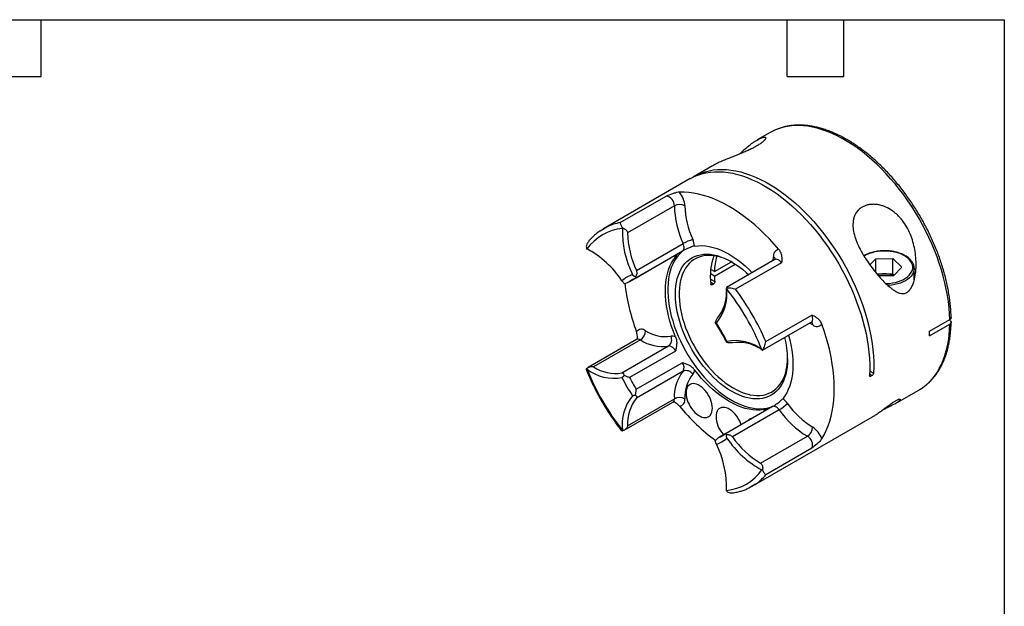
# Model space of a CAD drawing. Header units: millimetres. Extents: x 13 to 546, y 13 to 419.
# Tile 4 of 4: x 281 to 546, y 261 to 419. Entities that reach past the tile are written whole.
import ezdxf

# ---------------------------------------------------------------- set-up
doc = ezdxf.new("R2010")
doc.units = ezdxf.units.MM
doc.header["$LTSCALE"] = 2
doc.linetypes.add('SLD-Solid', pattern=[0])
doc.layers.add('TEXT', color=140, linetype='SLD-Solid', lineweight=25)

msp = doc.modelspace()

# ---------------------------------------------------------------- linework, layer by layer
for p, q in [((483.14, 388.75), (479.65, 386.74)), ((467.66, 379.82), (462.7, 376.95)), ((461.64, 376.34), (438.31, 362.87)), ((442.79, 364.5), (455.17, 371.64)), ((457.36, 369.01), (444.77, 361.74)), ((447.15, 351.6), (459.73, 358.87)), ((445.15, 348.55), (457.61, 355.74)), ((447.11, 349.68), (459.57, 356.88)), ((457.61, 355.74), (457.77, 355.81)), ((459.58, 356.87), (459.61, 356.89)), ((483.97, 354.29), (484, 355.26)), ((468.12, 351.34), (472.7, 353.99)), ((468.12, 350.12), (473.73, 353.36)), ((484.42, 354.54), (471.37, 347.02)), ((486.19, 353.73), (473.82, 346.59)), ((509.94, 353.14), (511.51, 354.77)), ((511.51, 354.77), (516.13, 354.81)), ((511.51, 351.07), (511.51, 354.77)), ((516.13, 354.81), (518.5, 352.52)), ((516.13, 350.73), (516.13, 354.81)), ((518.5, 352.52), (516.26, 350.19)), ((445.31, 348.65), (447.04, 349.65)), ((468.12, 350.12), (467.06, 350.73)), ((468.12, 351.34), (467.13, 351.91)), ((511.84, 350.69), (513.82, 350.71)), ((516.26, 350.19), (512.3, 350.16)), ((513.82, 350.71), (516.13, 350.73)), ((516.13, 350.73), (516.46, 350.4)), ((521.88, 349.15), (521.88, 352.15)), ((521.88, 352.15), (521.88, 352.03)), ((467.06, 349.3), (468.22, 348.63)), ((467.91, 347.99), (467.12, 348.45)), ((467.15, 348.02), (467.56, 347.79)), ((467.91, 347.99), (467.56, 347.79)), ((481.96, 332.49), (494.33, 339.63)), ((481.11, 330.16), (494.15, 337.69)), ((494.56, 336.97), (493.7, 337.43)), ((526, 335.27), (531.42, 338.4)), ((526, 334.05), (531.42, 337.17)), ((531.27, 338.32), (531.42, 338.23)), ((447.21, 333.06), (434.17, 325.53)), ((448.21, 332.96), (435.62, 325.69)), ((443.22, 324.05), (455.81, 331.32)), ((457.68, 329.96), (445.31, 322.82)), ((447.12, 319.68), (459.49, 326.82)), ((459.73, 324.52), (447.15, 317.25)), ((509.87, 323.36), (510.2, 323.17)), ((510.55, 323.38), (509.89, 323.76)), ((509.92, 324.56), (510.93, 323.98)), ((510.55, 323.38), (510.2, 323.17)), ((516.64, 315.72), (523.13, 319.47)), ((443.9, 308.67), (456.94, 316.2)), ((444.77, 309.85), (457.36, 317.12)), ((483.75, 315), (471.29, 307.81)), ((485.56, 314.15), (472.97, 306.88)), ((481.97, 314.03), (481.95, 314.01)), ((478.3, 293.59), (510.68, 312.28)), ((471.23, 307.77), (469.33, 306.68)), ((471.19, 307.75), (469.49, 306.76)), ((480.56, 299.75), (493.15, 307.02)), ((494.33, 303.81), (481.96, 296.66))]:
    msp.add_line(p, q)
at = {"flags": 128}
for points in [[(531.42, 338.4), (531.36, 339.99), (531.24, 341.61), (531.05, 343.26), (530.8, 344.94), (530.49, 346.64), (530.11, 348.35), (529.68, 350.08), (529.18, 351.82), (528.62, 353.56), (528.01, 355.3), (527.34, 357.05), (526.61, 358.78), (525.83, 360.5), (525, 362.21), (524.12, 363.9), (523.19, 365.57), (522.21, 367.21), (521.19, 368.82), (520.13, 370.4), (519.04, 371.94), (517.9, 373.45), (516.73, 374.9), (515.53, 376.31), (514.3, 377.67), (513.05, 378.98), (511.78, 380.22), (510.48, 381.41), (509.17, 382.54), (507.84, 383.6), (506.51, 384.59), (505.16, 385.52), (503.81, 386.37), (502.46, 387.15), (501.11, 387.86), (499.77, 388.48), (498.43, 389.03), (497.1, 389.5), (495.79, 389.89), (494.5, 390.2), (493.22, 390.42), (491.97, 390.57), (490.74, 390.62), (489.54, 390.6), (488.37, 390.49), (487.24, 390.3), (486.14, 390.03), (485.08, 389.67), (484.13, 389.27)], [(484.13, 389.27), (484.06, 389.24), (483.14, 388.75)], [(462.18, 376.64), (462.58, 376.88), (463.55, 377.4), (464.56, 377.84), (465.61, 378.2), (466.7, 378.48), (467.83, 378.68), (468.99, 378.8), (470.18, 378.83), (471.4, 378.78), (472.65, 378.65), (473.91, 378.43), (475.2, 378.14), (476.51, 377.76), (477.82, 377.3), (479.15, 376.76), (480.49, 376.15), (481.83, 375.46), (483.18, 374.69), (484.52, 373.86), (485.86, 372.95), (487.19, 371.97), (488.52, 370.92), (489.82, 369.81), (491.12, 368.64), (492.39, 367.4), (493.64, 366.11), (494.87, 364.77), (496.07, 363.38), (497.24, 361.94), (498.38, 360.45), (499.48, 358.92), (500.54, 357.36), (501.56, 355.76), (502.54, 354.13), (503.48, 352.48), (504.37, 350.8), (505.21, 349.1), (506, 347.39), (506.73, 345.67), (507.41, 343.93), (508.04, 342.2), (508.61, 340.46), (509.12, 338.73), (509.57, 337.01), (509.96, 335.3), (510.29, 333.6), (510.55, 331.93), (510.76, 330.27), (510.89, 328.65), (510.97, 327.06), (510.98, 325.5), (510.93, 323.98)], [(461.64, 376.34), (461.73, 376.39), (462.7, 376.89), (463.71, 377.31), (464.77, 377.66), (465.86, 377.92), (466.99, 378.1), (468.15, 378.2), (469.34, 378.21), (470.56, 378.15), (471.81, 378), (473.07, 377.77), (474.36, 377.47), (475.66, 377.08), (476.98, 376.61), (478.3, 376.06), (479.63, 375.44), (480.97, 374.74), (482.31, 373.97), (483.65, 373.12), (484.98, 372.21), (486.31, 371.22), (487.62, 370.17), (488.92, 369.06), (490.21, 367.88), (491.47, 366.65), (492.72, 365.36), (493.94, 364.02), (495.13, 362.62), (496.29, 361.18), (497.42, 359.7), (498.51, 358.18), (499.57, 356.61), (500.58, 355.02), (501.56, 353.4), (502.48, 351.75), (503.37, 350.07), (504.2, 348.38), (504.98, 346.68), (505.71, 344.96), (506.39, 343.23), (507.01, 341.51), (507.57, 339.78), (508.08, 338.05), (508.52, 336.34), (508.91, 334.64), (509.23, 332.95), (509.5, 331.28), (509.7, 329.64), (509.84, 328.02), (509.91, 326.43), (509.92, 324.88), (509.87, 323.36)], [(485.45, 357.28), (484.2, 358.72), (482.93, 360.1), (481.64, 361.43), (480.32, 362.69), (478.98, 363.9), (477.62, 365.03), (476.25, 366.1), (474.87, 367.09), (473.48, 368.01), (472.09, 368.85), (470.7, 369.61), (469.32, 370.3), (467.94, 370.9), (466.57, 371.41), (465.21, 371.84), (463.87, 372.19), (462.55, 372.45), (461.26, 372.62), (459.98, 372.7), (458.74, 372.69)], [(437.4, 362.3), (438.31, 362.87), (439.24, 363.36)], [(459.57, 356.88), (459.67, 356.95), (459.82, 357.12), (459.92, 357.33), (459.98, 357.59), (459.98, 357.89), (459.95, 358.2), (459.86, 358.54), (459.73, 358.87)], [(462.79, 358.19), (463.73, 358.3), (464.7, 358.32), (465.7, 358.25), (466.73, 358.09), (467.77, 357.85), (468.84, 357.51), (469.92, 357.09), (471, 356.58), (472.09, 355.99), (473.19, 355.32), (474.27, 354.57), (475.35, 353.75), (476.42, 352.86), (477.46, 351.9), (478.33, 351.03)], [(457.69, 333.77), (457.13, 335.17), (456.62, 336.58), (456.18, 337.99), (455.81, 339.39), (455.5, 340.78), (455.26, 342.15), (455.09, 343.49), (454.98, 344.81), (454.95, 346.09), (454.98, 347.33), (455.09, 348.52), (455.26, 349.67), (455.5, 350.76), (455.81, 351.79), (456.18, 352.76), (456.62, 353.66), (457.13, 354.49), (457.69, 355.25)], [(459.69, 356.94), (459.63, 356.9), (458.98, 356.33), (458.38, 355.68), (457.84, 354.97), (457.35, 354.18), (456.91, 353.34), (456.54, 352.42), (456.23, 351.45), (455.97, 350.43), (455.78, 349.35), (455.66, 348.22), (455.59, 347.06), (455.59, 345.85), (455.66, 344.61), (455.78, 343.33), (455.97, 342.04), (456.23, 340.72), (456.54, 339.38), (456.91, 338.04), (457.35, 336.69), (457.84, 335.34), (458.38, 334), (458.98, 332.66), (459.63, 331.34), (460.33, 330.04), (461.08, 328.76), (461.87, 327.51), (462.69, 326.3), (463.56, 325.12), (464.46, 323.99), (465.39, 322.9), (466.35, 321.86), (467.33, 320.88), (468.33, 319.96), (469.35, 319.09), (470.38, 318.3), (471.42, 317.57), (472.47, 316.91), (473.52, 316.32), (474.56, 315.81), (475.59, 315.38), (476.62, 315.03), (477.63, 314.75), (478.62, 314.56), (479.59, 314.45), (480.54, 314.42), (481.46, 314.47), (482.34, 314.61), (483.19, 314.83), (483.76, 315.03)], [(487.82, 327.85), (487.79, 326.73), (487.69, 325.65), (487.53, 324.62), (487.3, 323.63), (487.02, 322.71), (486.67, 321.84), (486.26, 321.04), (485.8, 320.3), (485.28, 319.64), (484.7, 319.04), (484.07, 318.52), (483.4, 318.08), (482.68, 317.72), (481.92, 317.43), (481.11, 317.23), (480.27, 317.11), (479.4, 317.08), (478.5, 317.13), (477.58, 317.26), (476.64, 317.47), (475.67, 317.77), (474.7, 318.15), (473.72, 318.6), (472.73, 319.13), (471.74, 319.74), (470.76, 320.42), (469.79, 321.17), (468.83, 321.98), (467.88, 322.86), (466.96, 323.79), (466.06, 324.78), (465.19, 325.82), (464.35, 326.91), (463.55, 328.04), (462.78, 329.2), (462.06, 330.4), (461.39, 331.62), (460.76, 332.86), (460.19, 334.12), (459.66, 335.39), (459.2, 336.66), (458.79, 337.94), (458.44, 339.2), (458.16, 340.46), (457.93, 341.7), (457.77, 342.92), (457.68, 344.11), (457.64, 345.27), (457.68, 346.39), (457.77, 347.47), (457.93, 348.5), (458.16, 349.48), (458.44, 350.41), (458.79, 351.27), (459.2, 352.08), (459.66, 352.81), (460.19, 353.48), (460.76, 354.07), (461.39, 354.59), (462.06, 355.04), (462.78, 355.4), (463.55, 355.68), (464.35, 355.88), (465.19, 356), (466.06, 356.04), (466.96, 355.99), (467.88, 355.86), (468.83, 355.64), (469.79, 355.34), (470.76, 354.97), (471.74, 354.51), (472.73, 353.98), (473.72, 353.37), (474.7, 352.69), (475.67, 351.95), (476.64, 351.13), (477.36, 350.47)], [(472.98, 353.83), (472.02, 354.33), (471.06, 354.76), (470.11, 355.1), (469.18, 355.37), (468.26, 355.56), (467.36, 355.66), (466.49, 355.68), (465.65, 355.62), (464.84, 355.48), (464.07, 355.25), (463.34, 354.95), (462.65, 354.56), (462.01, 354.1), (461.42, 353.56), (460.88, 352.95), (460.39, 352.27), (459.96, 351.52), (459.59, 350.71), (459.27, 349.84), (459.02, 348.91), (458.83, 347.93), (458.7, 346.9), (458.64, 345.82), (458.64, 344.71), (458.7, 343.56), (458.83, 342.38), (459.02, 341.18), (459.27, 339.96), (459.59, 338.72), (459.96, 337.48), (460.39, 336.23), (460.88, 334.99), (461.42, 333.75), (462.01, 332.53), (462.65, 331.33), (463.34, 330.15), (464.07, 329), (464.84, 327.89), (465.65, 326.81), (466.49, 325.78), (467.36, 324.8), (468.26, 323.86), (469.18, 322.99), (470.11, 322.18), (471.06, 321.43), (472.02, 320.74), (472.98, 320.13), (473.95, 319.59), (474.91, 319.13), (475.87, 318.75), (476.81, 318.44), (477.74, 318.21), (478.64, 318.07), (479.53, 318.01), (480.38, 318.03), (481.21, 318.13), (482, 318.31), (482.75, 318.58), (483.46, 318.92), (484.12, 319.35), (484.74, 319.84), (485.31, 320.42), (485.82, 321.06), (486.28, 321.78), (486.68, 322.56), (487.03, 323.4), (487.31, 324.31), (487.53, 325.26), (487.69, 326.27), (487.79, 327.32), (487.82, 328.14)], [(514.23, 348.1), (514.43, 348.1), (515.26, 348.16), (516.07, 348.28), (516.86, 348.44), (517.61, 348.66), (518.32, 348.92), (518.97, 349.22), (519.56, 349.56), (520.08, 349.94), (520.53, 350.35), (520.89, 350.78), (521.17, 351.24), (521.37, 351.71), (521.47, 352.19), (521.48, 352.67), (521.39, 353.15), (521.22, 353.63), (520.96, 354.09), (520.61, 354.53), (520.18, 354.94), (519.67, 355.32), (519.09, 355.67), (518.45, 355.99), (517.76, 356.25), (517.01, 356.48), (516.23, 356.65), (515.42, 356.78), (514.6, 356.85), (513.76, 356.87), (512.92, 356.83), (512.1, 356.74), (511.3, 356.61), (510.53, 356.42), (509.8, 356.18), (509.12, 355.9), (508.5, 355.57), (508.37, 355.5)], [(486.19, 353.73), (485.92, 354.05), (485.63, 354.31), (485.32, 354.5), (485.03, 354.61), (484.74, 354.64), (484.49, 354.58), (484.42, 354.54)], [(521.88, 352.03), (521.88, 351.94), (521.79, 351.45), (521.62, 350.97), (521.36, 350.5), (521.01, 350.06), (520.58, 349.63), (520.08, 349.23), (519.51, 348.87), (518.87, 348.54), (518.18, 348.26), (517.44, 348.02), (516.66, 347.82), (515.84, 347.68), (515.01, 347.58), (514.79, 347.56)], [(446.18, 349.23), (446.18, 349.23), (446.13, 349.2)], [(494.15, 337.69), (494.22, 337.74), (494.39, 337.92), (494.51, 338.18), (494.56, 338.5), (494.55, 338.86), (494.47, 339.24), (494.33, 339.63)], [(497.03, 306.38), (497.66, 307.45), (498.22, 308.59), (498.72, 309.8), (499.16, 311.07), (499.53, 312.41), (499.83, 313.8), (500.07, 315.24), (500.24, 316.73), (500.34, 318.28), (500.38, 319.86), (500.34, 321.49), (500.24, 323.15), (500.07, 324.84), (499.83, 326.56), (499.53, 328.3), (499.16, 330.06), (498.72, 331.84), (498.22, 333.62), (497.66, 335.42), (497.03, 337.21)], [(524.07, 320.06), (524.12, 320.09), (525, 320.77), (525.83, 321.52), (526.61, 322.34), (527.34, 323.23), (528.01, 324.2), (528.62, 325.23), (529.18, 326.33), (529.68, 327.5), (530.11, 328.72), (530.49, 330), (530.8, 331.34), (531.05, 332.73), (531.24, 334.16), (531.36, 335.65), (531.42, 337.17)], [(488.07, 334.18), (488.38, 332.99), (488.69, 331.6), (488.93, 330.23), (489.1, 328.89), (489.21, 327.57), (489.24, 326.29), (489.21, 325.05), (489.1, 323.86), (488.93, 322.71), (488.69, 321.62), (488.38, 320.59), (488, 319.62), (487.57, 318.72), (487.06, 317.89), (486.5, 317.13)], [(481.39, 314.19), (480.46, 314.08), (479.49, 314.06), (478.49, 314.13), (477.46, 314.29), (476.42, 314.53), (475.35, 314.87), (474.27, 315.29), (473.19, 315.8), (472.09, 316.39), (471, 317.06), (469.92, 317.81), (468.84, 318.63), (467.77, 319.52), (466.73, 320.48), (465.7, 321.51), (464.7, 322.59), (463.73, 323.73), (462.79, 324.92)], [(467.58, 314.57), (467.55, 315.15), (467.45, 315.75), (467.29, 316.37), (467.06, 316.99), (466.79, 317.61), (466.46, 318.21), (466.08, 318.77), (465.67, 319.3), (465.23, 319.78), (464.76, 320.2), (464.28, 320.55), (463.8, 320.83), (463.32, 321.03), (462.86, 321.15), (462.42, 321.18), (462, 321.13), (461.63, 320.99), (461.3, 320.78), (461.02, 320.48), (460.8, 320.11), (460.64, 319.68), (460.54, 319.19), (460.51, 318.66), (460.54, 318.08), (460.64, 317.48), (460.8, 316.86), (461.02, 316.24), (461.3, 315.62), (461.63, 315.03), (462, 314.46), (462.42, 313.93), (462.86, 313.45), (463.32, 313.03), (463.8, 312.68), (464.28, 312.4), (464.76, 312.2), (465.23, 312.09), (465.67, 312.05), (466.08, 312.1), (466.46, 312.24), (466.79, 312.46), (467.06, 312.75), (467.29, 313.12), (467.45, 313.55), (467.55, 314.04), (467.58, 314.57)], [(523.13, 319.47), (523.19, 319.5), (524.07, 320.06)], [(475.3, 310.12), (475.12, 310.62), (474.84, 311.24), (474.51, 311.84), (474.13, 312.4), (473.72, 312.93), (473.28, 313.41), (472.81, 313.83), (472.34, 314.18), (471.85, 314.46), (471.38, 314.66), (470.91, 314.77), (470.47, 314.81), (470.06, 314.76), (469.68, 314.62), (469.35, 314.4), (469.07, 314.11), (468.85, 313.74), (468.69, 313.31), (468.59, 312.82), (468.56, 312.29), (468.59, 311.71), (468.69, 311.11), (468.85, 310.49), (469.07, 309.87), (469.35, 309.25), (469.68, 308.65), (470.06, 308.09), (470.47, 307.56), (470.6, 307.41)], [(485.56, 314.15), (485.33, 314.42), (485.08, 314.66), (484.83, 314.85), (484.57, 314.99), (484.32, 315.07), (484.08, 315.1), (483.86, 315.05), (483.75, 315)], [(470.43, 307.23), (470.43, 307.23), (470.48, 307.26)], [(479.21, 294.16), (478.31, 293.59), (477.37, 293.1)]]:
    msp.add_lwpolyline(points, dxfattribs=at)
for centre, radius, start, end in [((454.82, 369.12), 2.54, 357.4726, 82.0951), ((454.04, 368.72), 6.15, 2.6614, 40.1592), ((458.77, 366.28), 3.07, 62.6077, 117.3901), ((482.8, 369.62), 25.45, 181.3791, 204.9942), ((482.93, 369.56), 22.75, 181.3791, 204.9942), ((444.73, 349.62), 13.39, 95.7354, 144.2753), ((445.22, 350.77), 13.94, 100.0092, 115.3684), ((469.43, 362.12), 26.05, 178.2043, 206.4625), ((470.21, 362.36), 25.45, 181.3791, 204.9942), ((465.22, 349.36), 10.98, 105.3755, 119.9796), ((457.1, 357.56), 5.73, 6.341, 24.5713), ((421.56, 334.48), 26.04, 33.537, 61.7982), ((460.55, 359.23), 4.91, 228.3768, 234.2819), ((482.81, 350.08), 15.79, 159.5828, 187.5044), ((482.68, 351.05), 14.57, 162.3936, 178.8452), ((485.73, 355.55), 1.75, 99.3684, 189.3922), ((483.53, 354.28), 1.09, 18.9003, 64.3874), ((448.9, 342.4), 8.58, 108.9677, 131.0431), ((489.9, 350.81), 21.79, 181.8105, 185.7255), ((513.85, 344.29), 6.42, 90.2606, 106.314), ((513.96, 344.67), 6.04, 67.2208, 91.3873), ((498.38, 354.3), 54.68, 186.3827, 200.4853), ((450.25, 342.19), 8.13, 120.414, 127.4096), ((459.65, 345.17), 11.84, 319.579, 7.8148), ((460.76, 345.67), 10.65, 320.986, 1.5673), ((419.43, 305.79), 66.17, 21.7206, 38.2794), ((418.8, 305.42), 68.71, 23.197, 36.803), ((431.93, 313), 44.14, 26.3051, 33.6949), ((493.48, 337.05), 1.09, 355.5966, 41.3035), ((495.67, 338.32), 1.75, 230.6116, 320.6457), ((448.51, 334.06), 1.75, 50.6116, 140.6457), ((446.56, 335.55), 3.07, 302.6052, 357.3926), ((454.92, 343.49), 9.66, 236.7481, 278.8768), ((454.58, 332.99), 2.07, 306.2871, 27.6127), ((456.78, 331.9), 2.08, 64.0519, 100.1721), ((447.63, 332.16), 0.99, 53.8584, 114.8286), ((454.14, 342), 10.81, 236.7481, 278.8768), ((455.73, 329.24), 2.08, 20.1784, 87.9719), ((473.65, 320.92), 11.84, 52.1866, 100.4309), ((474.64, 321.64), 10.65, 58.4246, 99.0228), ((463.03, 327.65), 24.79, 0.4609, 13.9253), ((457.9, 325.49), 2.08, 332.0345, 39.8188), ((441.13, 334.47), 11.84, 232.1866, 280.4309), ((495.34, 349.61), 66.17, 201.7206, 218.2794), ((441.55, 334.73), 10.81, 236.7481, 278.8768), ((468.15, 317.73), 10.81, 141.1329, 183.254), ((460.57, 322.62), 2.07, 32.389, 113.7079), ((469.83, 317.67), 9.66, 141.1329, 183.254), ((460.72, 325.07), 2.08, 319.8378, 355.9516), ((482.84, 342.39), 44.14, 206.3051, 213.6949), ((482.51, 342.21), 41.95, 207.5253, 212.4747), ((455.13, 310.23), 11.84, 139.579, 187.8148), ((455.57, 310.47), 10.81, 141.1329, 183.254), ((456.37, 317.01), 0.991, 305.1696, 6.1451), ((458.77, 314.39), 3.07, 62.6116, 117.3906), ((458.46, 316.83), 1.75, 279.3684, 9.3922), ((480.07, 323.65), 10.97, 300.0151, 314.6322), ((483.1, 312.52), 5.73, 35.4285, 53.6605), ((506.41, 328.89), 22.74, 215.0055, 238.623), ((500.93, 349.9), 54.68, 219.5153, 233.6033), ((486.28, 314.67), 4.91, 185.7198, 191.6175), ((506.4, 328.74), 25.45, 215.0055, 238.623), ((478.52, 310.14), 1.74, 96.3972, 143.5974), ((466.37, 314.27), 8.12, 292.6006, 299.9892), ((491.49, 309.61), 3.07, 302.6057, 357.3965), ((491.24, 304.29), 6.15, 19.84, 57.3399), ((465.87, 313), 8.58, 288.9677, 311.0431), ((445.34, 293.28), 26.05, 358.2043, 26.4625), ((493.21, 320.92), 26.04, 213.537, 241.7982), ((493.81, 321.48), 25.45, 215.0055, 238.623), ((491.98, 304.76), 2.54, 337.9078, 62.5251), ((470.04, 305.78), 13.39, 275.7354, 324.2753), ((471.27, 305.63), 13.95, 304.6976, 320)]:
    msp.add_arc(centre, radius, start, end)
for points, knots in [([(531.8, 338.94), (531.79, 338.99), (531.79, 339.55), (531.74, 340.62), (531.62, 342.17), (531.45, 343.74), (531.21, 345.33), (530.92, 346.94), (530.57, 348.56), (530.17, 350.19), (529.72, 351.83), (529.21, 353.48), (528.64, 355.12), (528.03, 356.77), (527.37, 358.4), (526.65, 360.03), (525.9, 361.65), (525.09, 363.25), (524.24, 364.83), (523.35, 366.39), (522.42, 367.93), (521.45, 369.44), (520.45, 370.92), (519.41, 372.36), (518.33, 373.77), (517.23, 375.14), (516.1, 376.47), (514.94, 377.75), (513.76, 378.99), (512.55, 380.17), (511.33, 381.31), (510.09, 382.39), (508.83, 383.41), (507.57, 384.37), (506.29, 385.27), (505, 386.11), (503.71, 386.89), (502.42, 387.6), (501.13, 388.24), (499.84, 388.81), (498.55, 389.31), (497.28, 389.73), (496.01, 390.09), (494.76, 390.37), (493.52, 390.57), (492.3, 390.7), (491.11, 390.75), (489.94, 390.73), (488.79, 390.63), (487.68, 390.45), (486.6, 390.2), (485.56, 389.87), (484.75, 389.57), (484.31, 389.35), (484.19, 389.29)], [0, 0, 0, 0, 0.002285, 0.02218, 0.04207, 0.061954, 0.081832, 0.101704, 0.121568, 0.141425, 0.161276, 0.181121, 0.20096, 0.220793, 0.240623, 0.260448, 0.280271, 0.300092, 0.319911, 0.339729, 0.359548, 0.379367, 0.399188, 0.419011, 0.438837, 0.458666, 0.4785, 0.49834, 0.518185, 0.538037, 0.557896, 0.577763, 0.597639, 0.617522, 0.637415, 0.657315, 0.677223, 0.697136, 0.717054, 0.736973, 0.756888, 0.776793, 0.796682, 0.816548, 0.83638, 0.856169, 0.875905, 0.895578, 0.915181, 0.93471, 0.954163, 0.973545, 0.992865, 1, 1, 1, 1]), ([(479.45, 386.62), (479.79, 386.81), (480.3, 387.1), (480.87, 387.34), (481.32, 387.48), (481.72, 387.52), (481.96, 387.4), (481.94, 387.16), (481.79, 386.89), (481.54, 386.59), (481.09, 386.17), (480.38, 385.65), (479.51, 385.11), (478.55, 384.58), (477.49, 384.06), (476.37, 383.56), (475.2, 383.07), (474, 382.58), (472.79, 382.11), (471.46, 381.58), (470.09, 381.02), (468.94, 380.5), (468.15, 380.09), (467.8, 379.89), (467.67, 379.82)], [0, 0, 0, 0, 0.070599, 0.106775, 0.142944, 0.198151, 0.254763, 0.310056, 0.338842, 0.367625, 0.414706, 0.463519, 0.505417, 0.548618, 0.589155, 0.630817, 0.672368, 0.714959, 0.759888, 0.805822, 0.86865, 0.933289, 0.973995, 1, 1, 1, 1]), ([(474.79, 382.9), (475.02, 383.12), (475.56, 383.63), (476.39, 384.36), (477.29, 385.1), (478.1, 385.72), (478.82, 386.23), (479.24, 386.49), (479.45, 386.62)], [0, 0, 0, 0, 0.136953, 0.320975, 0.508949, 0.696899, 0.848064, 1, 1, 1, 1]), ([(458.74, 372.69), (458.52, 372.68), (458.27, 372.64), (457.69, 372.52), (457.39, 372.43), (456.77, 372.24), (456.45, 372.13), (455.81, 371.89), (455.49, 371.77), (455.17, 371.64)], [0, 0, 0, 0, 0.25, 0.25, 0.5, 0.5, 0.75, 0.75, 1, 1, 1, 1]), ([(519.89, 363.27), (520.61, 362.02), (521.14, 360.7), (521.74, 358.65), (521.9, 357.96), (522.16, 356.55), (522.25, 355.84), (522.37, 354.43), (522.39, 353.72), (522.38, 352.65), (522.36, 352.3), (522.31, 351.58), (522.28, 351.23), (522.14, 350.17), (522.01, 349.47), (521.72, 348.46), (521.61, 348.12), (521.34, 347.48), (521.19, 347.17), (520.84, 346.59), (520.64, 346.33), (520.31, 346), (520.19, 345.9), (519.94, 345.73), (519.81, 345.66), (519.55, 345.54), (519.42, 345.5), (519.15, 345.44), (519.01, 345.42), (518.6, 345.41), (518.34, 345.44), (517.8, 345.58), (517.54, 345.68), (517.04, 345.92), (516.79, 346.06), (516.29, 346.38), (516.05, 346.55), (515.57, 346.91), (515.34, 347.1), (514.64, 347.7), (514.19, 348.13), (513.29, 349.04), (512.84, 349.52), (511.52, 351.02), (510.67, 352.09), (509.46, 353.8), (509.06, 354.39), (508.48, 355.3), (508.3, 355.6), (507.93, 356.22), (507.76, 356.54), (507.24, 357.48), (506.93, 358.11), (506.51, 359.08), (506.37, 359.41), (506.13, 360.06), (506.01, 360.39), (505.71, 361.38), (505.56, 362.03), (505.43, 363), (505.4, 363.33), (505.38, 363.96), (505.39, 364.27), (505.44, 364.87), (505.48, 365.17), (505.61, 365.74), (505.7, 366.02), (506.03, 366.83), (506.32, 367.31), (506.89, 367.94), (507.11, 368.14), (507.56, 368.49), (507.81, 368.64), (508.33, 368.91), (508.6, 369.03), (509.19, 369.22), (509.49, 369.29), (510.1, 369.39), (510.42, 369.42), (511.07, 369.43), (511.4, 369.42), (512.06, 369.34), (512.39, 369.28), (513.06, 369.12), (513.39, 369.01), (514.36, 368.65), (514.99, 368.34), (515.89, 367.76), (516.18, 367.56), (516.74, 367.12), (517.01, 366.89), (517.52, 366.41), (517.77, 366.15), (518.25, 365.62), (518.48, 365.35), (519.14, 364.5), (519.54, 363.9), (519.89, 363.27)], [0, 0, 0, 0, 0.0625, 0.0625, 0.09375, 0.09375, 0.125, 0.125, 0.15625, 0.15625, 0.171875, 0.171875, 0.1875, 0.1875, 0.21875, 0.21875, 0.234375, 0.234375, 0.25, 0.25, 0.265625, 0.265625, 0.273437, 0.273437, 0.28125, 0.28125, 0.289062, 0.289062, 0.296875, 0.296875, 0.3125, 0.3125, 0.328125, 0.328125, 0.34375, 0.34375, 0.359375, 0.359375, 0.375, 0.375, 0.40625, 0.40625, 0.4375, 0.4375, 0.5, 0.5, 0.53125, 0.53125, 0.546875, 0.546875, 0.5625, 0.5625, 0.59375, 0.59375, 0.609375, 0.609375, 0.625, 0.625, 0.65625, 0.65625, 0.671875, 0.671875, 0.6875, 0.6875, 0.703125, 0.703125, 0.71875, 0.71875, 0.75, 0.75, 0.765625, 0.765625, 0.78125, 0.78125, 0.796875, 0.796875, 0.8125, 0.8125, 0.828125, 0.828125, 0.84375, 0.84375, 0.859375, 0.859375, 0.875, 0.875, 0.90625, 0.90625, 0.921875, 0.921875, 0.9375, 0.9375, 0.953125, 0.953125, 0.96875, 0.96875, 1, 1, 1, 1]), ([(443.42, 363.09), (443.36, 363.18), (443.31, 363.27), (443.22, 363.45), (443.17, 363.53), (443.06, 363.77), (443, 363.91), (442.9, 364.15), (442.87, 364.24), (442.82, 364.4), (442.8, 364.46), (442.79, 364.5)], [0, 0, 0, 0, 0.125, 0.125, 0.25, 0.25, 0.5, 0.5, 0.75, 0.75, 1, 1, 1, 1]), ([(443.42, 363.09), (443.6, 363.03), (443.76, 362.96), (444.07, 362.79), (444.22, 362.69), (444.47, 362.46), (444.58, 362.34), (444.73, 362.05), (444.77, 361.9), (444.77, 361.74)], [0, 0, 0, 0, 0.25, 0.25, 0.5, 0.5, 0.75, 0.75, 1, 1, 1, 1]), ([(437.34, 362.25), (437.15, 362.12), (436.65, 361.78), (435.92, 361.16), (435.13, 360.4), (434.57, 359.8), (434.29, 359.44), (434.24, 359.37)], [0, 0, 0, 0, 0.1716749, 0.4272914, 0.6832954, 0.9399163, 1, 1, 1, 1]), ([(434.24, 359.37), (434.15, 359.25), (433.98, 359.04), (433.78, 358.6), (433.63, 358.09), (433.7, 357.68), (433.73, 357.49)], [0, 0, 0, 0, 0.224847, 0.399, 0.720231, 1, 1, 1, 1]), ([(462.79, 358.19), (462.6, 358.15), (462.27, 358.08), (461.68, 357.86), (461.06, 357.6), (460.36, 357.27), (459.84, 357.01), (459.6, 356.89)], [0, 0, 0, 0, 0.2244849, 0.3873171, 0.5505126, 0.789729, 1, 1, 1, 1]), ([(435.62, 356.46), (435.49, 356.54), (435.34, 356.63), (435.01, 356.81), (434.84, 356.9), (434.34, 357.17), (434.02, 357.34), (433.73, 357.49)], [0, 0, 0, 0, 0.25, 0.25, 0.5, 0.5, 1, 1, 1, 1]), ([(457.69, 355.25), (457.82, 355.4), (457.9, 355.52), (457.99, 355.7), (458, 355.75), (457.96, 355.82), (457.92, 355.83), (457.84, 355.82), (457.81, 355.82), (457.75, 355.81), (457.71, 355.8), (457.68, 355.79)], [0, 0, 0, 0, 0.25, 0.25, 0.5, 0.5, 0.75, 0.75, 0.875, 0.875, 1, 1, 1, 1]), ([(485.45, 357.28), (485.67, 357.01), (485.83, 356.73), (486.08, 356.13), (486.15, 355.83), (486.24, 355.22), (486.25, 354.92), (486.24, 354.32), (486.22, 354.03), (486.19, 353.73)], [0, 0, 0, 0, 0.25, 0.25, 0.5, 0.5, 0.75, 0.75, 1, 1, 1, 1]), ([(521.87, 352.01), (521.88, 352.06), (521.9, 352.27), (521.85, 352.64), (521.74, 353.12), (521.54, 353.59), (521.26, 354.04), (520.91, 354.48), (520.49, 354.89), (520, 355.27), (519.44, 355.62), (518.83, 355.94), (518.17, 356.21), (517.47, 356.45), (516.73, 356.64), (515.96, 356.79), (515.17, 356.89), (514.37, 356.94), (513.57, 356.94), (512.77, 356.9), (511.98, 356.81), (511.21, 356.68), (510.46, 356.49), (509.75, 356.27), (509.08, 356), (508.6, 355.77), (508.36, 355.63), (508.31, 355.6)], [0, 0, 0, 0, 0.011834, 0.052737, 0.093595, 0.134653, 0.176123, 0.21808, 0.260469, 0.303164, 0.346029, 0.388961, 0.431881, 0.474764, 0.517601, 0.560397, 0.60316, 0.645901, 0.688632, 0.731367, 0.774115, 0.816888, 0.8597, 0.902563, 0.945489, 0.988485, 1, 1, 1, 1]), ([(484.62, 354.74), (484.62, 354.74), (484.62, 354.74), (484.56, 354.66), (484.48, 354.58), (484.42, 354.55), (484.42, 354.55)], [0, 0, 0, 0, 0.2232658, 0.5548792, 0.9355093, 1, 1, 1, 1]), ([(446.89, 349.93), (446.81, 349.95), (446.73, 349.98), (446.58, 350.05), (446.5, 350.09), (446.3, 350.23), (446.18, 350.36), (446.11, 350.51)], [0, 0, 0, 0, 0.25, 0.25, 0.5, 0.5, 1, 1, 1, 1]), ([(446.14, 349.2), (446.25, 349.26), (446.55, 349.45), (446.89, 349.59), (447.11, 349.68)], [0, 0, 0, 0, 0.341265, 1, 1, 1, 1]), ([(447.15, 351.6), (447.21, 351.47), (447.24, 351.33), (447.27, 351.03), (447.26, 350.88), (447.21, 350.6), (447.16, 350.45), (447.04, 350.18), (446.97, 350.06), (446.89, 349.93)], [0, 0, 0, 0, 0.25, 0.25, 0.5, 0.5, 0.75, 0.75, 1, 1, 1, 1]), ([(447.1, 349.7), (447.09, 349.69), (447.05, 349.67), (446.95, 349.84), (446.89, 349.93)], [0, 0, 0, 0, 0.411032, 1, 1, 1, 1]), ([(443.27, 348.87), (443.32, 348.8), (443.37, 348.73), (443.46, 348.6), (443.51, 348.54), (443.66, 348.36), (443.75, 348.25), (443.83, 348.17)], [0, 0, 0, 0, 0.25, 0.25, 0.5, 0.5, 1, 1, 1, 1]), ([(443.83, 348.17), (444.1, 348.17), (444.35, 348.22), (444.73, 348.34), (444.85, 348.39), (445.08, 348.51), (445.2, 348.58), (445.31, 348.65)], [0, 0, 0, 0, 0.5, 0.5, 0.75, 0.75, 1, 1, 1, 1]), ([(467.56, 347.79), (467.46, 347.74), (467.36, 347.73), (467.22, 347.82), (467.17, 347.91), (467.15, 348.02)], [0, 0, 0, 0, 0.5, 0.5, 1, 1, 1, 1]), ([(468.22, 348.63), (468.23, 348.52), (468.2, 348.39), (468.09, 348.15), (468, 348.05), (467.91, 347.99)], [0, 0, 0, 0, 0.5, 0.5, 1, 1, 1, 1]), ([(471.38, 347.01), (471.38, 347.01), (471.37, 347.03), (471.37, 346.99), (471.36, 346.96)], [0, 0, 0, 0, 0.133928, 1, 1, 1, 1]), ([(471.36, 346.96), (471.44, 346.97), (471.52, 346.99), (471.71, 347), (471.81, 347), (472.11, 347), (472.33, 346.98), (472.76, 346.91), (472.98, 346.86), (473.41, 346.74), (473.62, 346.67), (473.82, 346.59)], [0, 0, 0, 0, 0.125, 0.125, 0.25, 0.25, 0.5, 0.5, 0.75, 0.75, 1, 1, 1, 1]), ([(468.34, 337.55), (468.43, 337.84), (468.54, 338.12), (468.73, 338.49), (468.79, 338.61), (468.92, 338.81), (468.98, 338.9), (469.04, 338.97)], [0, 0, 0, 0, 0.5, 0.5, 0.75, 0.75, 1, 1, 1, 1]), ([(497.03, 337.21), (496.91, 337.53), (496.75, 337.82), (496.35, 338.33), (496.13, 338.55), (495.65, 338.93), (495.39, 339.09), (494.87, 339.38), (494.6, 339.5), (494.33, 339.63)], [0, 0, 0, 0, 0.25, 0.25, 0.5, 0.5, 0.75, 0.75, 1, 1, 1, 1]), ([(468.37, 337.5), (468.48, 337.33), (468.85, 336.77), (469.46, 335.8), (470.17, 334.59), (470.81, 333.43), (471.19, 332.66), (471.36, 332.31)], [0, 0, 0, 0, 0.103452, 0.336668, 0.569928, 0.803192, 1, 1, 1, 1]), ([(468.66, 337.49), (468.61, 337.46), (468.52, 337.39), (468.43, 337.42), (468.39, 337.48), (468.37, 337.5)], [0, 0, 0, 0, 0.3937604, 0.7857043, 1, 1, 1, 1]), ([(494.15, 337.68), (494.2, 337.71), (494.29, 337.76), (494.39, 337.77), (494.44, 337.76), (494.43, 337.77), (494.43, 337.77)], [0, 0, 0, 0, 0.345647, 0.693892, 0.995552, 1, 1, 1, 1]), ([(524.13, 320.11), (524.25, 320.19), (524.68, 320.48), (525.35, 321.03), (526.15, 321.77), (526.9, 322.58), (527.6, 323.45), (528.25, 324.38), (528.85, 325.37), (529.4, 326.42), (529.9, 327.53), (530.34, 328.7), (530.72, 329.92), (531.05, 331.18), (531.32, 332.5), (531.53, 333.85), (531.68, 335.25), (531.77, 336.53), (531.78, 337.36), (531.79, 337.7)], [0, 0, 0, 0, 0.025635, 0.086566, 0.147576, 0.208722, 0.27005, 0.33159, 0.393357, 0.455353, 0.517564, 0.579969, 0.642542, 0.705251, 0.768069, 0.830965, 0.893918, 0.956904, 1, 1, 1, 1]), ([(531.78, 338.94), (531.78, 338.88), (531.78, 338.73), (531.64, 338.54), (531.48, 338.44), (531.42, 338.4)], [0, 0, 0, 0, 0.298043, 0.721613, 1, 1, 1, 1]), ([(531.42, 338.23), (531.54, 338.16), (531.63, 338.08), (531.73, 337.94), (531.75, 337.9), (531.79, 337.8), (531.8, 337.75), (531.8, 337.61), (531.76, 337.51), (531.63, 337.33), (531.54, 337.24), (531.42, 337.17)], [0, 0, 0, 0, 0.25, 0.25, 0.375, 0.375, 0.5, 0.5, 0.75, 0.75, 1, 1, 1, 1]), ([(447.39, 333.26), (447.4, 333.33), (447.43, 333.64), (447.4, 334.12), (447.31, 334.69), (447.21, 335.01), (447.16, 335.17)], [0, 0, 0, 0, 0.1107207, 0.4777444, 0.7390112, 1, 1, 1, 1]), ([(457.69, 333.77), (457.82, 333.46), (457.9, 333.14), (457.99, 332.48), (458, 332.15), (457.96, 331.5), (457.92, 331.19), (457.84, 330.72), (457.81, 330.57), (457.75, 330.26), (457.71, 330.11), (457.68, 329.96)], [0, 0, 0, 0, 0.25, 0.25, 0.5, 0.5, 0.75, 0.75, 0.875, 0.875, 1, 1, 1, 1]), ([(447.42, 333.25), (447.42, 333.25), (447.42, 333.25), (447.37, 333.18), (447.29, 333.1), (447.22, 333.07), (447.21, 333.07)], [0, 0, 0, 0, 0.191234, 0.519689, 0.894546, 1, 1, 1, 1]), ([(471.37, 332.31), (471.36, 332.35), (471.32, 332.42), (471.36, 332.51), (471.46, 332.55), (471.5, 332.57)], [0, 0, 0, 0, 0.3086539, 0.7032387, 1, 1, 1, 1]), ([(472.97, 332.16), (472.88, 332.14), (472.78, 332.13), (472.53, 332.12), (472.4, 332.13), (472.12, 332.15), (471.98, 332.16), (471.69, 332.2), (471.54, 332.23), (471.39, 332.26)], [0, 0, 0, 0, 0.25, 0.25, 0.5, 0.5, 0.75, 0.75, 1, 1, 1, 1]), ([(481.05, 330.18), (481.1, 330.24), (481.16, 330.3), (481.26, 330.45), (481.31, 330.54), (481.46, 330.81), (481.55, 331), (481.71, 331.41), (481.77, 331.62), (481.88, 332.05), (481.93, 332.27), (481.96, 332.49)], [0, 0, 0, 0, 0.125, 0.125, 0.25, 0.25, 0.5, 0.5, 0.75, 0.75, 1, 1, 1, 1]), ([(481.05, 330.18), (481.08, 330.17), (481.12, 330.15), (481.11, 330.16), (481.11, 330.16)], [0, 0, 0, 0, 0.906693, 1, 1, 1, 1]), ([(433.73, 325.23), (433.88, 325.35), (434.03, 325.45), (434.34, 325.63), (434.5, 325.7), (434.84, 325.8), (435.01, 325.83), (435.33, 325.81), (435.49, 325.77), (435.62, 325.69)], [0, 0, 0, 0, 0.25, 0.25, 0.5, 0.5, 0.75, 0.75, 1, 1, 1, 1]), ([(462.79, 324.92), (462.69, 325.05), (462.58, 325.18), (462.35, 325.41), (462.22, 325.52), (461.83, 325.83), (461.55, 326), (460.68, 326.44), (460.08, 326.63), (459.49, 326.82)], [0, 0, 0, 0, 0.125, 0.125, 0.25, 0.25, 0.5, 0.5, 1, 1, 1, 1]), ([(433.73, 325.23), (433.69, 325.15), (433.63, 325.03), (433.71, 324.9), (433.73, 324.85)], [0, 0, 0, 0, 0.639238, 1, 1, 1, 1]), ([(433.71, 324.85), (433.75, 324.74), (434.01, 324.09), (434.52, 322.9), (435.27, 321.28), (436.05, 319.67), (436.89, 318.08), (437.76, 316.51), (438.68, 314.96), (439.63, 313.44), (440.63, 311.95), (441.65, 310.5), (442.48, 309.39), (442.96, 308.77), (443.08, 308.62)], [0, 0, 0, 0, 0.018276, 0.113314, 0.208343, 0.303359, 0.398368, 0.493372, 0.588375, 0.68338, 0.778391, 0.873411, 0.968444, 1, 1, 1, 1]), ([(443.22, 324.05), (443.31, 324.07), (443.39, 324.07), (443.53, 324.02), (443.59, 323.97), (443.69, 323.85), (443.73, 323.78), (443.79, 323.6), (443.82, 323.51), (443.83, 323.4)], [0, 0, 0, 0, 0.25, 0.25, 0.5, 0.5, 0.75, 0.75, 1, 1, 1, 1]), ([(443.83, 323.4), (443.79, 323.33), (443.75, 323.27), (443.66, 323.14), (443.61, 323.08), (443.47, 322.93), (443.36, 322.86), (443.27, 322.83)], [0, 0, 0, 0, 0.25, 0.25, 0.5, 0.5, 1, 1, 1, 1]), ([(443.83, 323.4), (444.1, 323.32), (444.35, 323.23), (444.73, 323.09), (444.85, 323.03), (445.08, 322.93), (445.2, 322.87), (445.31, 322.82)], [0, 0, 0, 0, 0.5, 0.5, 0.75, 0.75, 1, 1, 1, 1]), ([(510.2, 323.17), (510.11, 323.12), (510.02, 323.11), (509.9, 323.18), (509.86, 323.26), (509.87, 323.36)], [0, 0, 0, 0, 0.5, 0.5, 1, 1, 1, 1]), ([(510.93, 323.98), (510.92, 323.87), (510.88, 323.75), (510.74, 323.53), (510.65, 323.43), (510.55, 323.38)], [0, 0, 0, 0, 0.5, 0.5, 1, 1, 1, 1]), ([(446.11, 317.9), (446.15, 317.94), (446.19, 317.97), (446.3, 318.02), (446.37, 318.04), (446.57, 318.09), (446.73, 318.11), (446.89, 318.11)], [0, 0, 0, 0, 0.25, 0.25, 0.5, 0.5, 1, 1, 1, 1]), ([(446.89, 318.11), (446.95, 318.38), (447, 318.64), (447.06, 319.04), (447.08, 319.17), (447.1, 319.43), (447.11, 319.56), (447.12, 319.68)], [0, 0, 0, 0, 0.5, 0.5, 0.75, 0.75, 1, 1, 1, 1]), ([(446.89, 318.11), (446.97, 318.04), (447.04, 317.97), (447.16, 317.83), (447.21, 317.76), (447.26, 317.61), (447.27, 317.53), (447.24, 317.39), (447.21, 317.32), (447.15, 317.25)], [0, 0, 0, 0, 0.25, 0.25, 0.5, 0.5, 0.75, 0.75, 1, 1, 1, 1]), ([(456.94, 316.2), (457, 316.23), (457.09, 316.27), (457.21, 316.28), (457.22, 316.28), (457.22, 316.28)], [0, 0, 0, 0, 0.3967245, 0.737248, 1, 1, 1, 1]), ([(458.74, 315.1), (458.63, 315.23), (458.41, 315.47), (457.95, 315.83), (457.55, 316.1), (457.27, 316.23), (457.2, 316.26)], [0, 0, 0, 0, 0.2604113, 0.5211001, 0.8873117, 1, 1, 1, 1]), ([(483.78, 315.02), (483.97, 315.15), (484.4, 315.43), (484.98, 315.84), (485.53, 316.24), (485.95, 316.58), (486.28, 316.89), (486.43, 317.05), (486.5, 317.13)], [0, 0, 0, 0, 0.182834, 0.395003, 0.565662, 0.735921, 0.868064, 1, 1, 1, 1]), ([(510.67, 312.28), (510.74, 312.32), (511.03, 312.48), (511.68, 312.9), (512.54, 313.5), (513.43, 314.15), (514.18, 314.71), (514.84, 315.2), (515.34, 315.57), (515.81, 315.9), (516.32, 316.25), (516.9, 316.61), (517.37, 316.86), (517.68, 316.98), (517.9, 317.04), (518.06, 317.05), (518.16, 316.98), (518.11, 316.82), (517.88, 316.56), (517.48, 316.24), (516.95, 315.9), (516.32, 315.54), (515.66, 315.19), (514.94, 314.83), (514.23, 314.48), (513.64, 314.2), (513.31, 314.04), (513.2, 313.99)], [0, 0, 0, 0, 0.01987, 0.084922, 0.151851, 0.202856, 0.255022, 0.284483, 0.314464, 0.337012, 0.360107, 0.39714, 0.434224, 0.457047, 0.480524, 0.514851, 0.550101, 0.604834, 0.661065, 0.717709, 0.775556, 0.822234, 0.869806, 0.910477, 0.952138, 0.98441, 1, 1, 1, 1]), ([(481.39, 314.19), (481.59, 314.22), (481.74, 314.23), (481.94, 314.22), (481.99, 314.2), (482.03, 314.14), (482.01, 314.1), (481.97, 314.03), (481.95, 314), (481.91, 313.96), (481.89, 313.93), (481.87, 313.91)], [0, 0, 0, 0, 0.25, 0.25, 0.5, 0.5, 0.75, 0.75, 0.875, 0.875, 1, 1, 1, 1]), ([(481.94, 313.99), (481.91, 313.96), (481.87, 313.92), (481.8, 313.88), (481.79, 313.87)], [0, 0, 0, 0, 0.707471, 1, 1, 1, 1]), ([(483.78, 315.02), (483.77, 315.02), (483.76, 315.01), (483.75, 315), (483.75, 315)], [0, 0, 0, 0, 0.719423, 1, 1, 1, 1]), ([(444.77, 309.85), (444.77, 309.69), (444.73, 309.54), (444.58, 309.25), (444.47, 309.12), (444.09, 308.76), (443.77, 308.58), (443.42, 308.45)], [0, 0, 0, 0, 0.25, 0.25, 0.5, 0.5, 1, 1, 1, 1]), ([(443.1, 308.63), (443.13, 308.59), (443.2, 308.46), (443.34, 308.45), (443.42, 308.45)], [0, 0, 0, 0, 0.359246, 1, 1, 1, 1]), ([(471.28, 307.81), (471.12, 307.69), (470.87, 307.49), (470.58, 307.33), (470.47, 307.26)], [0, 0, 0, 0, 0.596147, 1, 1, 1, 1]), ([(471.39, 307.49), (471.34, 307.59), (471.25, 307.76), (471.28, 307.78), (471.3, 307.79)], [0, 0, 0, 0, 0.58914, 1, 1, 1, 1]), ([(471.5, 306.53), (471.46, 306.6), (471.42, 306.67), (471.36, 306.83), (471.35, 306.91), (471.32, 307.16), (471.35, 307.33), (471.39, 307.49)], [0, 0, 0, 0, 0.25, 0.25, 0.5, 0.5, 1, 1, 1, 1]), ([(471.39, 307.49), (471.54, 307.5), (471.69, 307.5), (471.98, 307.47), (472.12, 307.44), (472.4, 307.34), (472.53, 307.27), (472.78, 307.1), (472.88, 307), (472.97, 306.88)], [0, 0, 0, 0, 0.25, 0.25, 0.5, 0.5, 0.75, 0.75, 1, 1, 1, 1]), ([(468.34, 305.73), (468.47, 305.95), (468.64, 306.15), (468.94, 306.41), (469.04, 306.49), (469.26, 306.64), (469.37, 306.71), (469.49, 306.76)], [0, 0, 0, 0, 0.5, 0.5, 0.75, 0.75, 1, 1, 1, 1]), ([(468.34, 305.73), (468.35, 305.67), (468.37, 305.61), (468.42, 305.48), (468.44, 305.41), (468.52, 305.2), (468.59, 305.04), (468.66, 304.89)], [0, 0, 0, 0, 0.25, 0.25, 0.5, 0.5, 1, 1, 1, 1]), ([(497.03, 306.38), (496.96, 306.27), (496.88, 306.15), (496.68, 305.91), (496.57, 305.79), (496.21, 305.41), (495.93, 305.15), (495.64, 304.89)], [0, 0, 0, 0, 0.25, 0.25, 0.5, 0.5, 1, 1, 1, 1]), ([(480.56, 299.75), (480.7, 299.67), (480.81, 299.56), (480.98, 299.29), (481.04, 299.14), (481.14, 298.64), (481.12, 298.27), (481.05, 297.91)], [0, 0, 0, 0, 0.25, 0.25, 0.5, 0.5, 1, 1, 1, 1]), ([(481.05, 297.91), (481.1, 297.81), (481.16, 297.72), (481.26, 297.56), (481.31, 297.48), (481.46, 297.26), (481.55, 297.13), (481.71, 296.93), (481.77, 296.85), (481.88, 296.73), (481.93, 296.69), (481.96, 296.66)], [0, 0, 0, 0, 0.125, 0.125, 0.25, 0.25, 0.5, 0.5, 0.75, 0.75, 1, 1, 1, 1]), ([(471.36, 292.32), (471.37, 292.48), (471.37, 292.65), (471.38, 293), (471.39, 293.19), (471.4, 293.57), (471.41, 293.76), (471.41, 294.13), (471.42, 294.31), (471.42, 294.47)], [0, 0, 0, 0, 0.25, 0.25, 0.5, 0.5, 0.75, 0.75, 1, 1, 1, 1]), ([(471.36, 292.32), (471.5, 292.2), (471.8, 291.95), (472.47, 291.75), (472.96, 291.79), (473.24, 291.82)], [0, 0, 0, 0, 0.255078, 0.581682, 1, 1, 1, 1]), ([(473.24, 291.82), (473.49, 291.86), (474.11, 291.96), (475.07, 292.21), (476.11, 292.55), (476.85, 292.84), (477.24, 293.04), (477.3, 293.07)], [0, 0, 0, 0, 0.17704, 0.434371, 0.690785, 0.94642, 1, 1, 1, 1])]:
    msp.add_open_spline(points, degree=3, knots=knots)
for points in [[(443.4, 362.93), (443.4, 362.99), (443.41, 363.04), (443.42, 363.09)], [(433.73, 357.49), (433.78, 357.48), (433.82, 357.45), (433.87, 357.43)], [(471.36, 346.96), (471.37, 346.9), (471.37, 346.84), (471.38, 346.78)], [(526.01, 334.66), (526.01, 334.86), (526.01, 335.07), (526, 335.27)], [(526, 334.05), (526.01, 334.25), (526.01, 334.46), (526.01, 334.66)], [(480.91, 330.28), (480.95, 330.25), (481, 330.21), (481.05, 330.18)], [(433.87, 325.12), (433.82, 325.15), (433.78, 325.19), (433.73, 325.23)], [(443.42, 308.45), (443.41, 308.5), (443.4, 308.56), (443.4, 308.62)], [(495.64, 304.89), (495.22, 304.52), (494.78, 304.16), (494.33, 303.81)], [(481.05, 297.91), (481, 297.93), (480.95, 297.94), (480.91, 297.97)], [(471.38, 292.46), (471.37, 292.41), (471.37, 292.36), (471.36, 292.32)]]:
    msp.add_open_spline(points, degree=3)
at = {"layer": 'TEXT'}
for p, q in [((12.7, 419.1), (546.1, 419.1)), ((287.02, 403.86), (287.02, 419.1)), ((487.68, 403.86), (487.68, 419.1)), ((502.92, 403.86), (502.92, 419.1)), ((546.1, 419.1), (546.1, 12.7)), ((271.78, 403.86), (287.02, 403.86)), ((487.68, 403.86), (502.92, 403.86))]:
    msp.add_line(p, q, dxfattribs=at)

doc.saveas('drawing.dxf')
